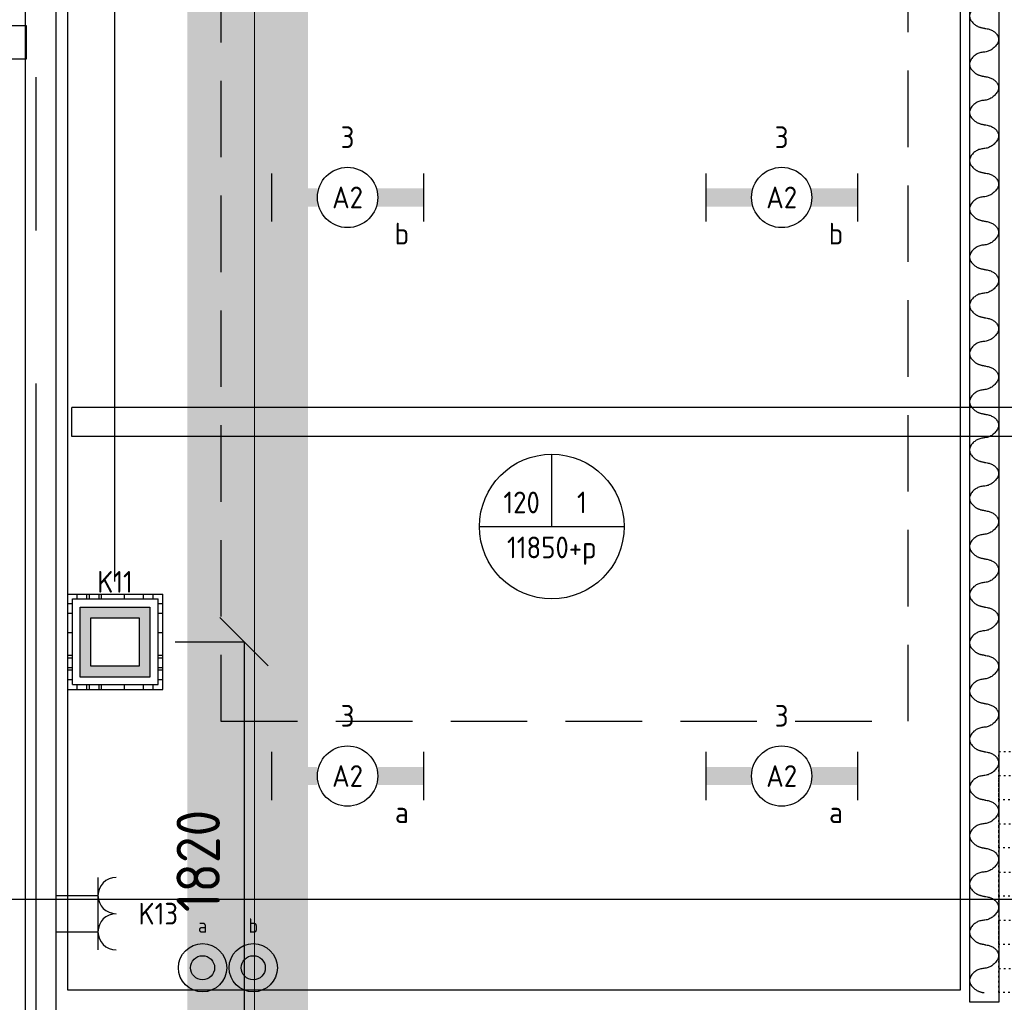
# Model space of a CAD drawing. Header units: millimetres. Extents: x -38032 to 104346, y -31182 to 78566.
# Tile 126 of 213: x 64635 to 68718, y 14623 to 18698. Entities that reach past the tile are written whole.
import ezdxf
from ezdxf.enums import TextEntityAlignment as Align

# ---------------------------------------------------------------- set-up
doc = ezdxf.new("R2010")
doc.units = ezdxf.units.MM
doc.header["$LTSCALE"] = 100
doc.set_wipeout_variables(frame=1)
doc.header["$PDMODE"] = 1
for name, pattern in [('HIDDEN2', [4.7625, 3.175, -1.5875]), ('PHANTOM', [63.5, 31.75, -6.35, 6.35, -6.35, 6.35, -6.35]), ('STYLE_01', [0.41664, 0.20828, -0.20836]), ('STYLE_05', [0.20828, 0.069425, -0.138855]), ('STYLE_11', [5, 3.888855, -0.416718, 0.277786, -0.416641])]:
    doc.linetypes.add(name, pattern=pattern)
for name, color, linetype in [('AL$1A---_ALGEMEEN', 8, 'Continuous'), ('AL------_MAATVOERING', 2, 'Continuous'), ('AT$1A---_TEKST100', 8, 'Continuous'), ('BOUWKUNDIG', 8, 'Continuous'), ('EL6131--_KG', 3, 'Continuous'), ('EL6222--', 3, 'Continuous'), ('EL6311--', 3, 'Continuous'), ('EM6131--', 1, 'Continuous'), ('kaderscheiding', 9, 'Continuous'), ('Kastenscheiding', 4, 'PHANTOM'), ('LICHT_TEXT018', 1, 'Continuous'), ('Tekening scheiding', 8, 'Continuous'), ('versterkte strook', 7, 'Continuous'), ('Vloerdoos', 3, 'Continuous'), ('Vloerdoos (OUD)', 3, 'Continuous')]:
    doc.layers.add(name, color=color, linetype=linetype)
doc.layers.add('stramien', color=1, linetype='Continuous', lineweight=9)
doc.layers.get('Vloerdoos').off()
doc.styles.add('Arial', font='ARIAL.TTF')
doc.styles.add('BURO-018', font='iso.shx', dxfattribs={"height": 90})
doc.styles.get("Standard").update_dxf_attribs({"font": 'iso.shx'})
doc.dimstyles.new('STABICAD', dxfattribs={"dimscale": 100, "dimtxt": 1.8, "dimasz": 2, "dimexe": 0, "dimexo": 2.5, "dimgap": 1.5, "dimtad": 0, "dimdec": 0, "dimrnd": 10, "dimzin": 0, "dimdsep": 46, "dimtxsty": 'Standard', "dimblk1": 'OBLIQUE', "dimblk2": 'OBLIQUE', "dimsah": 1, "dimcen": -3, "dimadec": 0, "dimazin": 0, "dimtfac": 1, "dimtdec": 0, "dimtofl": 0, "dimtmove": 2, "dimatfit": 3, "dimfxl": 0, "dimtvp": 1.055556, "dimtolj": 1, "dimtzin": 0, "dimarcsym": 0})

# ---------------------------------------------------------------- blocks, each defined once
blk = doc.blocks.new('111410')
at = {"color": 0, "linetype": 'Continuous'}
for radius in [2, 1]:
    blk.add_circle((0, 3), radius, dxfattribs=at)
at = {"color": 0, "linetype": 'Continuous', "style": 'BURO-018'}
for tag, p in [('E_SLET1', (0, 7)), ('E_GROEP', (0, 0)), ('E_GKAST', (0, 0))]:
    blk.add_attdef(tag, text='', height=1.8, dxfattribs=at).set_placement(p, align=Align.MIDDLE)
at = {"color": 0, "linetype": 'Continuous', "style": 'BURO-018', "flags": 1}
for tag in ['E_MATCODE', 'E_SGROEP']:
    blk.add_attdef(tag, text='', height=1.8, dxfattribs=at).set_placement((0, 0), align=Align.MIDDLE)
blk = doc.blocks.new('VLOERDOOS')
at = {"layer": 'Vloerdoos (OUD)'}
for p, q in [((0, 395), (395, 395)), ((0, 395), (0, 0)), ((20, 375), (20, 20)), ((20, 375), (375, 375)), ((40, 375), (40, 395)), ((80, 375), (80, 395)), ((90, 375), (90, 395)), ((130, 375), (130, 395)), ((140, 375), (140, 395)), ((235, 375), (235, 395)), ((315, 375), (315, 395)), ((355, 375), (355, 395)), ((375, 375), (375, 20)), ((395, 395), (395, 0)), ((0, 355), (20, 355)), ((375, 355), (395, 355)), ((0, 315), (20, 315)), ((0, 305), (20, 305)), ((375, 315), (395, 315)), ((375, 305), (395, 305)), ((0, 265), (20, 265)), ((0, 255), (20, 255)), ((375, 265), (395, 265)), ((375, 255), (395, 255)), ((0, 160), (20, 160)), ((375, 160), (395, 160)), ((0, 80), (20, 80)), ((375, 80), (395, 80)), ((0, 40), (20, 40)), ((0, 0), (395, 0)), ((20, 20), (375, 20)), ((40, 0), (40, 20)), ((80, 0), (80, 20)), ((90, 0), (90, 20)), ((130, 0), (130, 20)), ((140, 0), (140, 20)), ((235, 0), (235, 20)), ((315, 0), (315, 20)), ((355, 0), (355, 20)), ((375, 40), (395, 40))]:
    blk.add_line(p, q, dxfattribs=at)
blk = doc.blocks.new('_Oblique')
at = {"color": 0, "linetype": 'ByBlock', "lineweight": -2}
blk.add_line((-0.5, -0.5), (0.5, 0.5), dxfattribs=at)
blk = doc.blocks.new('*D143')
at = {"layer": 'AL------_MAATVOERING', "color": 0, "lineweight": -2}
for p, q in [((61857.6, 19153.4), (61857.6, 24195)), ((65030, 24195), (61857.6, 24195)), ((65030, 16368.4), (65030, 24195))]:
    blk.add_line(p, q, dxfattribs=at)
at = {"layer": 'Defpoints', "color": 0}
for p in [(61857.6, 24195), (61857.6, 18903.4), (65030, 16118.4)]:
    blk.add_point(p, dxfattribs=at)
at = {"layer": 'AL------_MAATVOERING', "color": 0, "lineweight": -2, "xscale": 200, "yscale": 200, "zscale": 200, "rotation": 180}
blk.add_blockref('_Oblique', (61857.6, 24195), dxfattribs=at)
at = {"layer": 'AL------_MAATVOERING', "color": 0, "lineweight": -2, "xscale": 200, "yscale": 200, "zscale": 200}
blk.add_blockref('_Oblique', (65030, 24195), dxfattribs=at)
at = {"layer": 'AL------_MAATVOERING', "color": 0, "insert": (63443.8, 24385), "char_height": 180, "attachment_point": 5}
blk.add_mtext('\\A1;3170', dxfattribs=at)
blk = doc.blocks.new('*D227')
at = {"layer": 'AL------_MAATVOERING', "color": 0, "lineweight": -2}
for p, q in [((65280, 16118.4), (65565.7, 16118.4)), ((65565.7, 16118.4), (65565.7, 14300)), ((65280, 14300), (65565.7, 14300))]:
    blk.add_line(p, q, dxfattribs=at)
at = {"layer": 'Defpoints', "color": 0}
for p in [(65030, 16118.4), (65030, 14300), (65565.7, 14300)]:
    blk.add_point(p, dxfattribs=at)
at = {"layer": 'AL------_MAATVOERING', "color": 0, "lineweight": -2, "xscale": 200, "yscale": 200, "zscale": 200}
for p, rotation in [((65565.7, 16118.4), 90), ((65565.7, 14300), 270)]:
    blk.add_blockref('_Oblique', p, dxfattribs=dict(at, rotation=rotation))
at = {"layer": 'AL------_MAATVOERING', "color": 0, "insert": (65375.7, 15209.2), "char_height": 180, "attachment_point": 5, "rotation": 90}
blk.add_mtext('\\A1;1820', dxfattribs=at)
blk = doc.blocks.new('1115B6630')
at = {"color": 0}
for p, q in [((-6.3, 2), (-6.3, -2)), ((6.3, 2), (6.3, -2))]:
    blk.add_line(p, q, dxfattribs=at)
at = {"color": 0, "linetype": 'Continuous'}
blk.add_circle((0, 0), 2.5, dxfattribs=at)
at = {"color": 0}
for points in [[(-2.5, 0.75), (-6.3, 0.75), (-2.5, -0.75), (-6.3, -0.75)], [(2.5, 0.75), (6.3, 0.75), (2.5, -0.75), (6.3, -0.75)]]:
    blk.add_solid(points, dxfattribs=at)
at = {"color": 0, "linetype": 'Continuous', "style": 'BURO-018'}
for tag, p in [('E_GKAST', (0, 8)), ('E_GROEP', (0, 5)), ('E_SGROEP', (4.5, 5)), ('E_ARMCODE', (0, 0)), ('E_SLET', (4.5, -3))]:
    blk.add_attdef(tag, text='', height=1.8, dxfattribs=at).set_placement(p, align=Align.MIDDLE)
blk = doc.blocks.new('E00126')
at = {"color": 0, "linetype": 'Continuous'}
for p, q in [((-3, 4.5), (3, 4.5)), ((-1.5, 1), (-1.5, 4.5)), ((1.5, 1), (1.5, 4.5))]:
    blk.add_line(p, q, dxfattribs=at)
for centre in [(-1.5, 6), (1.5, 6)]:
    blk.add_arc(centre, 1.5, 180, 0, dxfattribs=at)
at = {"color": 0, "linetype": 'Continuous', "style": 'BURO-018'}
for tag, p in [('E_GKAST', (0, 11.5)), ('E_GROEP', (0, 8.5)), ('E_SGROEP', (4.5, 8.5))]:
    blk.add_attdef(tag, text='', height=1.8, dxfattribs=at).set_placement(p, align=Align.MIDDLE)
at = {"color": 0, "linetype": 'Continuous', "style": 'BURO-018', "flags": 1}
for tag, p in [('E_VERMCODE', (13, 8.5)), ('E_MATCODE', (0, 0))]:
    blk.add_attdef(tag, text='', height=1.8, dxfattribs=at).set_placement(p, align=Align.MIDDLE)
blk = doc.blocks.new('E00414')
at = {"color": 0, "linetype": 'Continuous'}
for p, q in [((-2.9, -2.9), (-2.9, 2.9)), ((-2.9, 2.9), (2.9, 2.9)), ((2.9, 2.9), (2.9, -2.9)), ((-2, 2), (2, 2)), ((-2, -2), (-2, 2)), ((2, 2), (2, -2)), ((2, -2), (-2, -2)), ((2.9, -2.9), (-2.9, -2.9))]:
    blk.add_line(p, q, dxfattribs=at)
at = {"color": 0}
for points in [[(-2.9, 2.9), (2.9, 2.9), (-2, 2), (2, 2)], [(-2, -2), (-2.9, -2.9), (-2, 2), (-2.9, 2.9)], [(2, 2), (2.9, 2.9), (2, -2), (2.9, -2.9)], [(2, -2), (2.9, -2.9), (-2, -2), (-2.9, -2.9)]]:
    blk.add_solid(points, dxfattribs=at)
at = {"color": 0, "linetype": 'Continuous', "style": 'BURO-018'}
for tag, p in [('E_GKAST', (0, 8)), ('E_GROEP', (0, 5)), ('E_SGROEP', (4.5, 5))]:
    blk.add_attdef(tag, text='', height=1.8, dxfattribs=at).set_placement(p, align=Align.MIDDLE)
at = {"color": 0, "linetype": 'Continuous', "style": 'BURO-018', "flags": 1}
for tag, p in [('E_VERMCODE', (13, 5)), ('E_MATCODE', (0, 0))]:
    blk.add_attdef(tag, text='', height=1.8, dxfattribs=at).set_placement(p, align=Align.MIDDLE)
blk = doc.blocks.new('A$C607426BE')
at = {"layer": 'kaderscheiding', "const_width": 500}
blk.add_lwpolyline([(-33624.5, -16016.3), (-33624.5, 82805.5)], dxfattribs=at)
blk = doc.blocks.new('E00103')
at = {"color": 0, "linetype": 'Continuous'}
for p, q in [((0, 6), (0, 12)), ((-6, 6), (6, 6))]:
    blk.add_line(p, q, dxfattribs=at)
blk.add_circle((0, 6), 6, dxfattribs=at)
at = {"color": 0, "linetype": 'Continuous', "style": 'BURO-018'}
for tag, p in [('E_TEXT1', (-2.5, 8)), ('E_TEXT3', (2.5, 8)), ('E_TEXT6', (0, 4))]:
    blk.add_attdef(tag, text='', height=1.8, dxfattribs=at).set_placement(p, align=Align.MIDDLE)
blk = doc.blocks.new('E-GK-GTC-783C')
at = {"color": 0, "linetype": 'Continuous'}
for p, q in [((-0.5, 60), (0.5, 60)), ((-0.5, -60), (0.5, -60))]:
    blk.add_line(p, q, dxfattribs=at)
blk = doc.blocks.new('E-GK-END-78')
at = {"color": 0, "linetype": 'Continuous'}
blk.add_line((0, 60), (0, -60), dxfattribs=at)
blk = doc.blocks.new('22x_parkeerstand-p')
at = {"layer": 'AL$1A---_ALGEMEEN', "color": 0, "linetype": 'STYLE_05'}
for points in [[(0, 1000), (900, 1000), (900, 0), (0, 0)], [(0, 1000), (900, 1000), (900, 900), (0, 900)], [(0, 800), (900, 800), (900, 700), (0, 700)], [(0, 600), (900, 600), (900, 500), (0, 500)], [(0, 400), (900, 400), (900, 300), (0, 300)], [(0, 200), (900, 200), (900, 100), (0, 100)]]:
    blk.add_lwpolyline(points, close=True, dxfattribs=at)
at = {"layer": 'AT$1A---_TEKST100', "insert": (463.4, -45.8), "char_height": 126.27, "attachment_point": 2, "line_spacing_factor": 0.967741, "style": 'Arial'}
blk.add_mtext('{\\C256;\\lparkeerst.\\Ppaneelw.}', dxfattribs=at)
blk = doc.blocks.new('32x_hout-mk 843b-p')
at = {"layer": 'AL$1A---_ALGEMEEN', "color": 0}
blk.add_lwpolyline([(2885, 139), (2885, 0), (1092.215, 0), (1092.215, 139)], close=True, dxfattribs=at)
at = {"color": 0}
blk.add_wipeout([(102.215, 0), (102.215, 139), (12.215, 139), (12.215, 0)], dxfattribs=at).dxf.layer = 'AL$1A---_ALGEMEEN'
at = {"layer": 'AL$1A---_ALGEMEEN', "color": 0}
blk.add_lwpolyline([(102.215, 0), (102.215, 139), (12.215, 139), (12.215, 0)], close=True, dxfattribs=at)
at = {"color": 0}
for points in [[(1092.215, 0), (1092.215, 139), (1002.215, 139), (1002.215, 0)], [(1975.5, 139), (1975.5, 0), (1885.5, 0), (1885.5, 139)], [(2885, 139), (2885, 0), (2795, 0), (2795, 139)]]:
    blk.add_wipeout(points, dxfattribs=at).dxf.layer = 'AL$1A---_ALGEMEEN'
at = {"layer": 'AL$1A---_ALGEMEEN', "color": 0, "linetype": 'STYLE_01'}
blk.add_line((102.215, 139), (1002.215, 139), dxfattribs=at)
at = {"layer": 'AL$1A---_ALGEMEEN', "color": 0}
for points in [[(1092.215, 0), (1092.215, 139), (1002.215, 139), (1002.215, 0)], [(1975.5, 139), (1975.5, 0), (1885.5, 0), (1885.5, 139)], [(2885, 139), (2885, 0), (2795, 0), (2795, 139)]]:
    blk.add_lwpolyline(points, close=True, dxfattribs=at)
at = {"color": 0}
blk.add_wipeout([(1017.215, 0), (1017.215, 40), (87.215, 40), (87.215, 0)], dxfattribs=at).dxf.layer = 'AL$1A---_ALGEMEEN'
at = {"layer": 'AL$1A---_ALGEMEEN', "color": 0}
blk.add_line((87.215, 0), (87.215, -930), dxfattribs=at)
blk.add_lwpolyline([(1017.215, 0), (1017.215, 40), (87.215, 40), (87.215, 0)], close=True, dxfattribs=at)
blk.add_arc((87.215, 0), 930, 270, 0, dxfattribs=at)
blk = doc.blocks.new('200254 W 212 3 04-12-2007')
at = {"layer": 'AL$1A---_ALGEMEEN', "linetype": 'Continuous', "lineweight": 30}
blk.add_lwpolyline([(32377, -1771.5), (32497, -1771.5), (32497, -10363.6), (32377, -10363.6)], close=True, dxfattribs=at)
at = {"layer": 'AL$1A---_ALGEMEEN'}
blk.add_lwpolyline([(28637, -2523.6), (32337, -2523.6), (32337, -10313.6), (28637, -10313.6)], close=True, dxfattribs=at)
for points in [[(32436.1, -6123.5), (32436.8, -6124.2), (32440.1, -6124.6), (32475.1, -6129.2), (32504.8, -6173), (32464.8, -6220.9), (32403.1, -6225.8), (32367, -6273.9), (32403.6, -6319.4), (32436.1, -6323.5)], [(32436.1, -6323.5), (32436.8, -6324.2), (32440.1, -6324.6), (32475.1, -6329.2), (32504.8, -6373), (32464.8, -6420.9), (32403.1, -6425.8), (32367, -6473.9), (32403.6, -6519.4), (32436.1, -6523.5)], [(32436.1, -6523.5), (32436.8, -6524.2), (32440.1, -6524.6), (32475.1, -6529.2), (32504.8, -6573), (32464.8, -6620.9), (32403.1, -6625.8), (32367, -6673.9), (32403.6, -6719.4), (32436.1, -6723.5)], [(32436.1, -6723.5), (32436.8, -6724.2), (32440.1, -6724.6), (32475.1, -6729.2), (32504.8, -6773), (32464.8, -6820.9), (32403.1, -6825.8), (32367, -6873.9), (32403.6, -6919.4), (32436.1, -6923.5)], [(32436.1, -6923.5), (32436.8, -6924.2), (32440.1, -6924.6), (32475.1, -6929.2), (32504.8, -6973), (32464.8, -7020.9), (32403.1, -7025.8), (32367, -7073.9), (32403.6, -7119.4), (32436.1, -7123.5)], [(32436.1, -7123.5), (32436.8, -7124.2), (32440.1, -7124.6), (32475.1, -7129.2), (32504.8, -7173), (32464.8, -7220.9), (32403.1, -7225.8), (32367, -7273.9), (32403.6, -7319.4), (32436.1, -7323.5)], [(32436.1, -7323.5), (32436.8, -7324.2), (32440.1, -7324.6), (32475.1, -7329.2), (32504.8, -7373), (32464.8, -7420.9), (32403.1, -7425.8), (32367, -7473.9), (32403.6, -7519.4), (32436.1, -7523.5)], [(32436.1, -7523.5), (32436.8, -7524.2), (32440.1, -7524.6), (32475.1, -7529.2), (32504.8, -7573), (32464.8, -7620.9), (32403.1, -7625.8), (32367, -7673.9), (32403.6, -7719.4), (32436.1, -7723.5)], [(32436.1, -7723.5), (32436.8, -7724.2), (32440.1, -7724.6), (32475.1, -7729.2), (32504.8, -7773), (32464.8, -7820.9), (32403.1, -7825.8), (32367, -7873.9), (32403.6, -7919.4), (32436.1, -7923.5)], [(32436.1, -7923.5), (32436.8, -7924.2), (32440.1, -7924.6), (32475.1, -7929.2), (32504.8, -7973), (32464.8, -8020.9), (32403.1, -8025.8), (32367, -8073.9), (32403.6, -8119.4), (32436.1, -8123.5)], [(32436.1, -8123.5), (32436.8, -8124.2), (32440.1, -8124.6), (32475.1, -8129.2), (32504.8, -8173), (32464.8, -8220.9), (32403.1, -8225.8), (32367, -8273.9), (32403.6, -8319.4), (32436.1, -8323.5)], [(32436.1, -8323.5), (32436.8, -8324.2), (32440.1, -8324.6), (32475.1, -8329.2), (32504.8, -8373), (32464.8, -8420.9), (32403.1, -8425.8), (32367, -8473.9), (32403.6, -8519.4), (32436.1, -8523.5)], [(32436.1, -8523.5), (32436.8, -8524.2), (32440.1, -8524.6), (32475.1, -8529.2), (32504.8, -8573), (32464.8, -8620.9), (32403.1, -8625.8), (32367, -8673.9), (32403.6, -8719.4), (32436.1, -8723.5)], [(32436.1, -8723.5), (32436.8, -8724.2), (32440.1, -8724.6), (32475.1, -8729.2), (32504.8, -8773), (32464.8, -8820.9), (32403.1, -8825.8), (32367, -8873.9), (32403.6, -8919.4), (32436.1, -8923.5)], [(32436.1, -8923.5), (32436.8, -8924.2), (32440.1, -8924.6), (32475.1, -8929.2), (32504.8, -8973), (32464.8, -9020.9), (32403.1, -9025.8), (32367, -9073.9), (32403.6, -9119.4), (32436.1, -9123.5)], [(32436.1, -9123.5), (32436.8, -9124.2), (32440.1, -9124.6), (32475.1, -9129.2), (32504.8, -9173), (32464.8, -9220.9), (32403.1, -9225.8), (32367, -9273.9), (32403.6, -9319.4), (32436.1, -9323.5)], [(32436.1, -9323.5), (32436.8, -9324.2), (32440.1, -9324.6), (32475.1, -9329.2), (32504.8, -9373), (32464.8, -9420.9), (32403.1, -9425.8), (32367, -9473.9), (32403.6, -9519.4), (32436.1, -9523.5)], [(32436.1, -9523.5), (32436.8, -9524.2), (32440.1, -9524.6), (32475.1, -9529.2), (32504.8, -9573), (32464.8, -9620.9), (32403.1, -9625.8), (32367, -9673.9), (32403.6, -9719.4), (32436.1, -9723.5)], [(32436.1, -9723.5), (32436.8, -9724.2), (32440.1, -9724.6), (32475.1, -9729.2), (32504.8, -9773), (32464.8, -9820.9), (32403.1, -9825.8), (32367, -9873.9), (32403.6, -9919.4), (32436.1, -9923.5)], [(32436.1, -9923.5), (32436.8, -9924.2), (32440.1, -9924.6), (32475.1, -9929.2), (32504.8, -9973), (32464.8, -10020.9), (32403.1, -10025.8), (32367, -10073.9), (32403.6, -10119.4), (32436.1, -10123.5)], [(32436.1, -10123.5), (32436.8, -10124.2), (32440.1, -10124.6), (32475.1, -10129.2), (32504.8, -10173), (32464.8, -10220.9), (32403.1, -10225.8), (32367, -10273.9), (32403.6, -10319.4), (32436.1, -10323.5)]]:
    blk.add_open_spline(points, degree=2, knots=[0, 0, 0, 1, 1, 2, 3, 4, 5, 6, 7, 7, 7], dxfattribs=at)
at = {"layer": 'stramien', "linetype": 'STYLE_11', "ltscale": 50}
blk.add_line((29411, -38914.6), (29411, 22365.4), dxfattribs=at)
at = {"layer": 'AL$1A---_ALGEMEEN'}
blk.add_blockref('32x_hout-mk 843b-p', (25578.8, -6451.6), dxfattribs=at)
at = {"layer": 'AL$1A---_ALGEMEEN', "rotation": 180}
blk.add_blockref('22x_parkeerstand-p', (33397, -9323.5), dxfattribs=at)
at = {"layer": 'AL$1A---_ALGEMEEN'}
blk.add_lwpolyline([(28462, -1771.5), (28587, -1771.5), (28587, -10912.5), (28462, -10912.5)], close=True, dxfattribs=at)

msp = doc.modelspace()

# ---------------------------------------------------------------- block references
at = {"layer": 'Tekening scheiding'}
msp.add_blockref('A$C607426BE', (99205, -14915.5), dxfattribs=at)

# ---------------------------------------------------------------- next in the draw order: block references
at = {"layer": 'BOUWKUNDIG'}
msp.add_blockref('200254 W 212 3 04-12-2007', (36198, 24986.5), dxfattribs=at)

# ---------------------------------------------------------------- next in the draw order: linework, layer by layer
at = {"layer": 'Kastenscheiding'}
msp.add_line((64704.2, 14014.1), (64704.2, 23283), dxfattribs=at)
at = {"layer": 'LICHT_TEXT018', "linetype": 'HIDDEN2'}
msp.add_lwpolyline([(65469.9, 15788.4), (68319.9, 15788.4), (68319.9, 18921), (65469.9, 18921)], close=True, dxfattribs=at)
at = {"layer": 'versterkte strook'}
msp.add_line((-4775.7, 15050), (104346.1, 15050), dxfattribs=at)

# ---------------------------------------------------------------- next in the draw order: block references
at = {"layer": 'EL6131--_KG', "xscale": 6254.540642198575, "rotation": 179.9999999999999}
msp.add_blockref('E-GK-GTC-783C', (67978.9, 17029.3), dxfattribs=at)
at = {"layer": 'EL6131--_KG', "rotation": 179.9999999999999}
msp.add_blockref('E-GK-END-78', (64851.6, 17029.3), dxfattribs=at)
at = {"layer": 'EL6222--'}
ref = msp.add_blockref('E00414', (65030.6, 16116.8), dxfattribs=dict(at, xscale=50, yscale=50, zscale=50))
ref.add_attrib('E_GROEP', 'K11', dxfattribs={"layer": '0', "color": 1, "linetype": 'Continuous', "height": 90, "style": 'BURO-018'}).set_placement((65030.6, 16366.8), align=Align.MIDDLE)
ref = msp.add_blockref('E00126', (64735, 14990.5), dxfattribs=dict(at, xscale=50, yscale=50, zscale=50, rotation=270))
ref.add_attrib('E_GROEP', 'K13', dxfattribs={"layer": '0', "color": 1, "linetype": 'Continuous', "height": 90, "style": 'BURO-018'}).set_placement((65210, 14990.5), align=Align.MIDDLE)
at = {"layer": 'EL6311--'}
ref = msp.add_blockref('1115B6630', (65994.9, 17960.7), dxfattribs=dict(at, xscale=50, yscale=50, zscale=50))
ref.add_attrib('E_ARMCODE', 'A2', dxfattribs={"layer": '0', "color": 1, "linetype": 'Continuous', "height": 90, "style": 'BURO-018'}).set_placement((65994.9, 17960.7), align=Align.MIDDLE)
ref.add_attrib('E_SLET', 'b', dxfattribs={"layer": '0', "color": 1, "linetype": 'Continuous', "height": 90, "style": 'BURO-018'}).set_placement((66219.9, 17810.7), align=Align.MIDDLE)
ref.add_attrib('E_GROEP', '3', dxfattribs={"layer": '0', "color": 1, "linetype": 'Continuous', "height": 90, "style": 'BURO-018'}).set_placement((65994.9, 18210.7), align=Align.MIDDLE)
ref = msp.add_blockref('1115B6630', (67794.9, 17960.7), dxfattribs=dict(at, xscale=50, yscale=50, zscale=50))
ref.add_attrib('E_ARMCODE', 'A2', dxfattribs={"layer": '0', "color": 1, "linetype": 'Continuous', "height": 90, "style": 'BURO-018'}).set_placement((67794.9, 17960.7), align=Align.MIDDLE)
ref.add_attrib('E_SLET', 'b', dxfattribs={"layer": '0', "color": 1, "linetype": 'Continuous', "height": 90, "style": 'BURO-018'}).set_placement((68019.9, 17810.7), align=Align.MIDDLE)
ref.add_attrib('E_GROEP', '3', dxfattribs={"layer": '0', "color": 1, "linetype": 'Continuous', "height": 90, "style": 'BURO-018'}).set_placement((67794.9, 18210.7), align=Align.MIDDLE)
ref = msp.add_blockref('1115B6630', (65994.9, 15561.3), dxfattribs=dict(at, xscale=50, yscale=50, zscale=50))
ref.add_attrib('E_ARMCODE', 'A2', dxfattribs={"layer": '0', "color": 1, "linetype": 'Continuous', "height": 90, "style": 'BURO-018'}).set_placement((65994.9, 15561.3), align=Align.MIDDLE)
ref.add_attrib('E_SLET', 'a', dxfattribs={"layer": '0', "color": 1, "linetype": 'Continuous', "height": 90, "style": 'BURO-018'}).set_placement((66219.9, 15411.3), align=Align.MIDDLE)
ref.add_attrib('E_GROEP', '3', dxfattribs={"layer": '0', "color": 1, "linetype": 'Continuous', "height": 90, "style": 'BURO-018'}).set_placement((65994.9, 15811.3), align=Align.MIDDLE)
ref = msp.add_blockref('1115B6630', (67794.9, 15561.3), dxfattribs=dict(at, xscale=50, yscale=50, zscale=50))
ref.add_attrib('E_ARMCODE', 'A2', dxfattribs={"layer": '0', "color": 1, "linetype": 'Continuous', "height": 90, "style": 'BURO-018'}).set_placement((67794.9, 15561.3), align=Align.MIDDLE)
ref.add_attrib('E_SLET', 'a', dxfattribs={"layer": '0', "color": 1, "linetype": 'Continuous', "height": 90, "style": 'BURO-018'}).set_placement((68019.9, 15411.3), align=Align.MIDDLE)
ref.add_attrib('E_GROEP', '3', dxfattribs={"layer": '0', "color": 1, "linetype": 'Continuous', "height": 90, "style": 'BURO-018'}).set_placement((67794.9, 15811.3), align=Align.MIDDLE)
ref = msp.add_blockref('111410', (65603.9, 14616.2), dxfattribs=dict(at, xscale=50, yscale=50, zscale=50))
ref.add_attrib('E_SLET1', 'b', dxfattribs={"layer": '0', "color": 1, "linetype": 'Continuous', "height": 60, "style": 'BURO-018'}).set_placement((65603.9, 14941.2), align=Align.MIDDLE)
ref = msp.add_blockref('111410', (65393.6, 14616.2), dxfattribs=dict(at, xscale=50, yscale=50, zscale=50))
ref.add_attrib('E_SLET1', 'a', dxfattribs={"layer": '0', "color": 1, "linetype": 'Continuous', "height": 60, "style": 'BURO-018'}).set_placement((65393.6, 14941.2), align=Align.MIDDLE)
at = {"layer": 'EM6131--'}
ref = msp.add_blockref('E00103', (66841.6, 16295.9), dxfattribs=dict(at, xscale=50, yscale=50, zscale=50))
ref.add_attrib('E_TEXT1', '120', dxfattribs={"layer": '0', "color": 1, "linetype": 'Continuous', "height": 90, "style": 'BURO-018'}).set_placement((66716.6, 16695.9), align=Align.MIDDLE)
ref.add_attrib('E_TEXT3', '1', dxfattribs={"layer": '0', "color": 1, "linetype": 'Continuous', "height": 90, "style": 'BURO-018'}).set_placement((66966.6, 16695.9), align=Align.MIDDLE)
ref.add_attrib('E_TEXT6', '11850+p', dxfattribs={"layer": '0', "color": 1, "linetype": 'Continuous', "height": 90, "style": 'BURO-018'}).set_placement((66841.6, 16495.9), align=Align.MIDDLE)
at = {"layer": 'Vloerdoos', "rotation": 90}
msp.add_blockref('VLOERDOOS', (65229.3, 15920.5), dxfattribs=at)

# ---------------------------------------------------------------- next in the draw order: dimensions: what is measured, and where the dimension line sits
at = {"layer": 'AL------_MAATVOERING'}
dim = msp.add_linear_dim(base=(61857.6, 24195), p1=(65030, 16118.4), p2=(61857.6, 18903.4), dimstyle='STABICAD', dxfattribs=at)
dim.commit()
dim.dimension.update_dxf_attribs({"geometry": '*D143', "text_midpoint": (63443.8, 24385)})
dim = msp.add_linear_dim(base=(65565.7, 14300), p1=(65030, 16118.4), p2=(65030, 14300), angle=90, dimstyle='STABICAD', dxfattribs=at)
dim.commit()
dim.dimension.update_dxf_attribs({"geometry": '*D227', "text_midpoint": (65375.7, 15209.2)})

doc.saveas('drawing.dxf')
